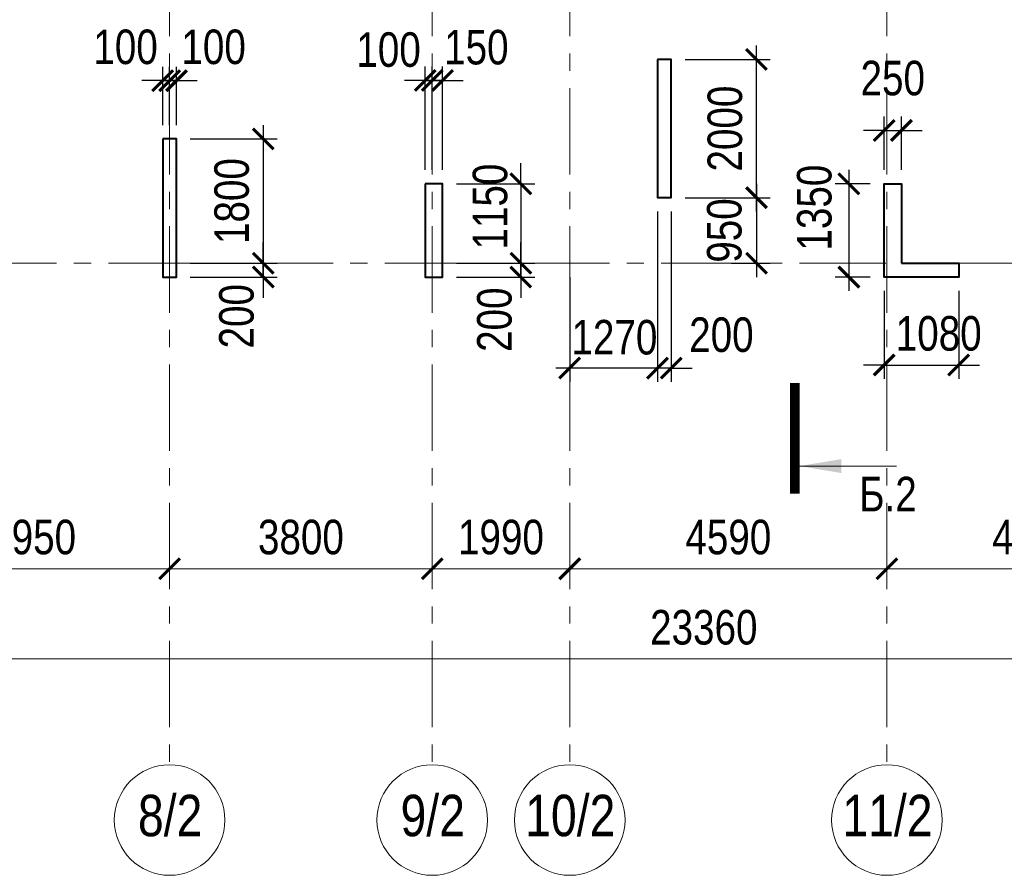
# Model space of a CAD drawing. Extents: x -8631841 to -8525813, y 4017860 to 4564755.
# Tile 36 of 112: x -8578701 to -8564453, y 4199387 to 4211770. Entities that reach past the tile are written whole.
import ezdxf
from ezdxf.enums import TextEntityAlignment as Align

# ---------------------------------------------------------------- set-up
doc = ezdxf.new("R2010")
doc.units = 0
doc.header["$LTSCALE"] = 1000
doc.header["$MEASUREMENT"] = 0
doc.linetypes.add('CENTER', pattern=[2, 1.25, -0.25, 0.25, -0.25])
for name, color, linetype, lineweight in [('СК-040-С(тены)', 12, 'Continuous', 40), ('СК-043-С-ПИЛОНЫ', 5, 'Continuous', 40), ('СК-100-О(си)', 7, 'CENTER', 15), ('СК-100-О(си)_имя', 7, 'CENTER', 15), ('СК-110-О-РАЗМЕРЫ', 7, 'Continuous', 15), ('СК-300-Р(азмеры)', 7, 'Continuous', 20), ('СК-343-Р-КОЛОННЫ', 7, 'Continuous', 13), ('СК-400-Т(екст)', 7, 'Continuous', 20), ('СК-500-С(ечения)', 5, 'Continuous', 40)]:
    doc.layers.add(name, color=color, linetype=linetype, lineweight=lineweight)
doc.styles.add('ARIAL_annotative', font='arial.ttf', dxfattribs={"width": 0.8, "height": 2.5})
doc.styles.add('RUSS', font='arial.ttf', dxfattribs={"width": 0.8})
doc.dimstyles.new('100-200', dxfattribs={"dimscale": 0, "dimtxt": 500, "dimasz": 300, "dimexe": 200, "dimexo": 200, "dimgap": 200, "dimtad": 1, "dimdec": 0, "dimzin": 0, "dimdsep": 46, "dimtxsty": 'RUSS', "dimblk": 'ARCHTICK', "dimcen": 0.096, "dimdle": 200, "dimclrd": 7, "dimclre": 7, "dimclrt": 256, "dimadec": 0, "dimazin": 0, "dimtfac": 1, "dimtdec": 0, "dimtmove": 2, "dimatfit": 3, "dimldrblk": 'OBLIQUE', "dimfxl": 1, "dimtolj": 1, "dimtzin": 0, "dimarcsym": 0})

# ---------------------------------------------------------------- blocks, each defined once
blk = doc.blocks.new('_ArchTick')
at = {"color": 0, "linetype": 'ByBlock', "const_width": 0.15}
blk.add_lwpolyline([(-0.5, -0.5), (0.5, 0.5)], dxfattribs=at)
blk = doc.blocks.new('*D141')
at = {"layer": 'Defpoints', "color": 0, "transparency": 16777216}
for p in [(-21750, -3370), (-17800, -3370), (-17800, -4421)]:
    blk.add_point(p, dxfattribs=at)
at = {"layer": 'СК-110-О-РАЗМЕРЫ', "color": 7, "lineweight": -2, "transparency": 16777216}
for p, q in [((-21750, -3570), (-21750, -4621)), ((-17800, -3570), (-17800, -4621)), ((-21950, -4421), (-17600, -4421))]:
    blk.add_line(p, q, dxfattribs=at)
at = {"layer": 'СК-110-О-РАЗМЕРЫ', "color": 7, "lineweight": -2, "transparency": 16777216, "xscale": 300, "yscale": 300, "zscale": 300, "rotation": 180}
blk.add_blockref('_ArchTick', (-21750, -4421), dxfattribs=at)
at = {"layer": 'СК-110-О-РАЗМЕРЫ', "color": 7, "lineweight": -2, "transparency": 16777216, "xscale": 300, "yscale": 300, "zscale": 300}
blk.add_blockref('_ArchTick', (-17800, -4421), dxfattribs=at)
at = {"layer": 'СК-110-О-РАЗМЕРЫ', "transparency": 16777216, "insert": (-19775, -3965), "char_height": 500, "attachment_point": 5, "style": 'RUSS'}
blk.add_mtext('\\A1;3950', dxfattribs=at)
blk = doc.blocks.new('_Oblique')
at = {"color": 0, "linetype": 'ByBlock', "lineweight": -2}
blk.add_line((-0.5, -0.5), (0.5, 0.5), dxfattribs=at)
blk = doc.blocks.new('*D142')
at = {"layer": 'Defpoints', "color": 0, "transparency": 16777216}
for p in [(-17800, -3370), (-14000, -3370), (-17800, -4421)]:
    blk.add_point(p, dxfattribs=at)
at = {"layer": 'СК-110-О-РАЗМЕРЫ', "color": 7, "lineweight": -2, "transparency": 16777216}
for p, q in [((-17800, -3570), (-17800, -4621)), ((-14000, -3570), (-14000, -4621)), ((-13800, -4421), (-18000, -4421))]:
    blk.add_line(p, q, dxfattribs=at)
at = {"layer": 'СК-110-О-РАЗМЕРЫ', "color": 7, "lineweight": -2, "transparency": 16777216, "xscale": 300, "yscale": 300, "zscale": 300, "rotation": 180}
blk.add_blockref('_ArchTick', (-17800, -4421), dxfattribs=at)
at = {"layer": 'СК-110-О-РАЗМЕРЫ', "color": 7, "lineweight": -2, "transparency": 16777216, "xscale": 300, "yscale": 300, "zscale": 300}
blk.add_blockref('_ArchTick', (-14000, -4421), dxfattribs=at)
at = {"layer": 'СК-110-О-РАЗМЕРЫ', "transparency": 16777216, "insert": (-15900, -3965), "char_height": 500, "attachment_point": 5, "style": 'RUSS'}
blk.add_mtext('\\A1;3800', dxfattribs=at)
blk = doc.blocks.new('*D143')
at = {"layer": 'Defpoints', "color": 0, "transparency": 16777216}
for p in [(-14000, -3370), (-12010, -3370), (-12010, -4421)]:
    blk.add_point(p, dxfattribs=at)
at = {"layer": 'СК-110-О-РАЗМЕРЫ', "color": 7, "lineweight": -2, "transparency": 16777216}
for p, q in [((-14000, -3570), (-14000, -4621)), ((-12010, -3570), (-12010, -4621)), ((-14200, -4421), (-11810, -4421))]:
    blk.add_line(p, q, dxfattribs=at)
at = {"layer": 'СК-110-О-РАЗМЕРЫ', "color": 7, "lineweight": -2, "transparency": 16777216, "xscale": 300, "yscale": 300, "zscale": 300, "rotation": 180}
blk.add_blockref('_ArchTick', (-14000, -4421), dxfattribs=at)
at = {"layer": 'СК-110-О-РАЗМЕРЫ', "color": 7, "lineweight": -2, "transparency": 16777216, "xscale": 300, "yscale": 300, "zscale": 300}
blk.add_blockref('_ArchTick', (-12010, -4421), dxfattribs=at)
at = {"layer": 'СК-110-О-РАЗМЕРЫ', "transparency": 16777216, "insert": (-13005, -3965), "char_height": 500, "attachment_point": 5, "style": 'RUSS'}
blk.add_mtext('\\A1;1990', dxfattribs=at)
blk = doc.blocks.new('*D144')
at = {"layer": 'Defpoints', "color": 0, "transparency": 16777216}
for p in [(-12010, -3370), (-7420, -3370), (-12010, -4421)]:
    blk.add_point(p, dxfattribs=at)
at = {"layer": 'СК-110-О-РАЗМЕРЫ', "color": 7, "lineweight": -2, "transparency": 16777216}
for p, q in [((-12010, -3570), (-12010, -4621)), ((-7420, -3570), (-7420, -4621)), ((-7220, -4421), (-12210, -4421))]:
    blk.add_line(p, q, dxfattribs=at)
at = {"layer": 'СК-110-О-РАЗМЕРЫ', "color": 7, "lineweight": -2, "transparency": 16777216, "xscale": 300, "yscale": 300, "zscale": 300, "rotation": 180}
blk.add_blockref('_ArchTick', (-12010, -4421), dxfattribs=at)
at = {"layer": 'СК-110-О-РАЗМЕРЫ', "color": 7, "lineweight": -2, "transparency": 16777216, "xscale": 300, "yscale": 300, "zscale": 300}
blk.add_blockref('_ArchTick', (-7420, -4421), dxfattribs=at)
at = {"layer": 'СК-110-О-РАЗМЕРЫ', "transparency": 16777216, "insert": (-9715, -3965), "char_height": 500, "attachment_point": 5, "style": 'RUSS'}
blk.add_mtext('\\A1;4590', dxfattribs=at)
blk = doc.blocks.new('*D145')
at = {"layer": 'Defpoints', "color": 0, "transparency": 16777216}
for p in [(-7420, -3370), (-3130, -3370), (-3130, -4421)]:
    blk.add_point(p, dxfattribs=at)
at = {"layer": 'СК-110-О-РАЗМЕРЫ', "color": 7, "lineweight": -2, "transparency": 16777216}
for p, q in [((-7420, -3570), (-7420, -4621)), ((-3130, -3570), (-3130, -4621)), ((-7620, -4421), (-2930, -4421))]:
    blk.add_line(p, q, dxfattribs=at)
at = {"layer": 'СК-110-О-РАЗМЕРЫ', "color": 7, "lineweight": -2, "transparency": 16777216, "xscale": 300, "yscale": 300, "zscale": 300, "rotation": 180}
blk.add_blockref('_ArchTick', (-7420, -4421), dxfattribs=at)
at = {"layer": 'СК-110-О-РАЗМЕРЫ', "color": 7, "lineweight": -2, "transparency": 16777216, "xscale": 300, "yscale": 300, "zscale": 300}
blk.add_blockref('_ArchTick', (-3130, -4421), dxfattribs=at)
at = {"layer": 'СК-110-О-РАЗМЕРЫ', "transparency": 16777216, "insert": (-5275, -3965), "char_height": 500, "attachment_point": 5, "style": 'RUSS'}
blk.add_mtext('\\A1;4290', dxfattribs=at)
blk = doc.blocks.new('*D152')
at = {"layer": 'Defpoints', "color": 0, "transparency": 16777216}
for p in [(-21750, -3521), (1610, -3521), (-21750, -5726)]:
    blk.add_point(p, dxfattribs=at)
at = {"layer": 'СК-110-О-РАЗМЕРЫ', "color": 7, "lineweight": -2, "transparency": 16777216}
for p, q in [((-21750, -3721), (-21750, -5926)), ((1610, -3721), (1610, -5926)), ((1810, -5726), (-21950, -5726))]:
    blk.add_line(p, q, dxfattribs=at)
at = {"layer": 'СК-110-О-РАЗМЕРЫ', "color": 7, "lineweight": -2, "transparency": 16777216, "xscale": 300, "yscale": 300, "zscale": 300, "rotation": 180}
blk.add_blockref('_ArchTick', (-21750, -5726), dxfattribs=at)
at = {"layer": 'СК-110-О-РАЗМЕРЫ', "color": 7, "lineweight": -2, "transparency": 16777216, "xscale": 300, "yscale": 300, "zscale": 300}
blk.add_blockref('_ArchTick', (1610, -5726), dxfattribs=at)
at = {"layer": 'СК-110-О-РАЗМЕРЫ', "transparency": 16777216, "insert": (-10070, -5271), "char_height": 500, "attachment_point": 5, "style": 'RUSS'}
blk.add_mtext('\\A1;23360', dxfattribs=at)
blk = doc.blocks.new('*D728')
at = {"layer": 'Defpoints', "color": 0, "transparency": 16777216}
for p in [(-8565942, 4210167), (-8566192, 4209395), (-8565942, 4209395)]:
    blk.add_point(p, dxfattribs=at)
at = {"layer": 'СК-110-О-РАЗМЕРЫ', "color": 7, "lineweight": -2, "transparency": 16777216}
for p, q in [((-8566192, 4209595), (-8566192, 4210367)), ((-8565942, 4209595), (-8565942, 4210367)), ((-8566192, 4210167), (-8566492, 4210167)), ((-8566192, 4210167), (-8565942, 4210167)), ((-8565942, 4210167), (-8565642, 4210167))]:
    blk.add_line(p, q, dxfattribs=at)
at = {"layer": 'СК-110-О-РАЗМЕРЫ', "color": 7, "lineweight": -2, "transparency": 16777216, "xscale": 300, "yscale": 300, "zscale": 300}
blk.add_blockref('_ArchTick', (-8566192, 4210167), dxfattribs=at)
at = {"layer": 'СК-110-О-РАЗМЕРЫ', "color": 7, "lineweight": -2, "transparency": 16777216, "xscale": 300, "yscale": 300, "zscale": 300, "rotation": 180}
blk.add_blockref('_ArchTick', (-8565942, 4210167), dxfattribs=at)
at = {"layer": 'СК-110-О-РАЗМЕРЫ', "transparency": 16777216, "insert": (-8566067, 4210922), "char_height": 500, "attachment_point": 5, "style": 'RUSS'}
blk.add_mtext('\\A1;250', dxfattribs=at)
blk = doc.blocks.new('*D744')
at = {"layer": 'Defpoints', "color": 0, "transparency": 16777216}
for p in [(-8576432, 4210045), (-8576432, 4208245), (-8575176, 4208245)]:
    blk.add_point(p, dxfattribs=at)
at = {"layer": 'СК-343-Р-КОЛОННЫ', "color": 7, "lineweight": -2, "transparency": 16777216}
for p, q in [((-8575176, 4210245), (-8575176, 4208045)), ((-8576232, 4210045), (-8574976, 4210045)), ((-8576232, 4208245), (-8574976, 4208245))]:
    blk.add_line(p, q, dxfattribs=at)
at = {"layer": 'СК-343-Р-КОЛОННЫ', "color": 7, "lineweight": -2, "transparency": 16777216, "xscale": 300, "yscale": 300, "zscale": 300}
for p, rotation in [((-8575176, 4210045), 90), ((-8575176, 4208245), 270)]:
    blk.add_blockref('_ArchTick', p, dxfattribs=dict(at, rotation=rotation))
at = {"layer": 'СК-343-Р-КОЛОННЫ', "transparency": 16777216, "insert": (-8575631, 4209145), "char_height": 500, "attachment_point": 5, "rotation": 90, "style": 'RUSS'}
blk.add_mtext('\\A1;1800', dxfattribs=at)
blk = doc.blocks.new('*D745')
at = {"layer": 'Defpoints', "color": 0, "transparency": 16777216}
for p in [(-8576432, 4208245), (-8575176, 4208245), (-8576432, 4208045)]:
    blk.add_point(p, dxfattribs=at)
at = {"layer": 'СК-343-Р-КОЛОННЫ', "color": 7, "lineweight": -2, "transparency": 16777216}
for p, q in [((-8575176, 4208245), (-8575176, 4208545)), ((-8576232, 4208245), (-8574976, 4208245)), ((-8575176, 4208045), (-8575176, 4208245)), ((-8576232, 4208045), (-8574976, 4208045)), ((-8575176, 4208045), (-8575176, 4207745))]:
    blk.add_line(p, q, dxfattribs=at)
at = {"layer": 'СК-343-Р-КОЛОННЫ', "color": 7, "lineweight": -2, "transparency": 16777216, "xscale": 300, "yscale": 300, "zscale": 300}
for p, rotation in [((-8575176, 4208245), 270), ((-8575176, 4208045), 90)]:
    blk.add_blockref('_ArchTick', p, dxfattribs=dict(at, rotation=rotation))
at = {"layer": 'СК-343-Р-КОЛОННЫ', "transparency": 16777216, "insert": (-8575562, 4207478), "char_height": 500, "attachment_point": 5, "rotation": 90, "style": 'RUSS'}
blk.add_mtext('\\A1;200', dxfattribs=at)
blk = doc.blocks.new('*D746')
at = {"layer": 'Defpoints', "color": 0, "transparency": 16777216}
for p in [(-8576532, 4210888), (-8576632, 4210045), (-8576532, 4210045)]:
    blk.add_point(p, dxfattribs=at)
at = {"layer": 'СК-343-Р-КОЛОННЫ', "color": 7, "lineweight": -2, "transparency": 16777216}
for p, q in [((-8576632, 4210245), (-8576632, 4211088)), ((-8576532, 4210245), (-8576532, 4211088)), ((-8576632, 4210888), (-8576932, 4210888)), ((-8576632, 4210888), (-8576532, 4210888)), ((-8576532, 4210888), (-8576232, 4210888))]:
    blk.add_line(p, q, dxfattribs=at)
at = {"layer": 'СК-343-Р-КОЛОННЫ', "color": 7, "lineweight": -2, "transparency": 16777216, "xscale": 300, "yscale": 300, "zscale": 300}
blk.add_blockref('_ArchTick', (-8576632, 4210888), dxfattribs=at)
at = {"layer": 'СК-343-Р-КОЛОННЫ', "color": 7, "lineweight": -2, "transparency": 16777216, "xscale": 300, "yscale": 300, "zscale": 300, "rotation": 180}
blk.add_blockref('_ArchTick', (-8576532, 4210888), dxfattribs=at)
at = {"layer": 'СК-343-Р-КОЛОННЫ', "transparency": 16777216, "insert": (-8577169, 4211374), "char_height": 500, "attachment_point": 5, "style": 'RUSS'}
blk.add_mtext('\\A1;100', dxfattribs=at)
blk = doc.blocks.new('*D747')
at = {"layer": 'Defpoints', "color": 0, "transparency": 16777216}
for p in [(-8576532, 4210888), (-8576532, 4210045), (-8576432, 4210045)]:
    blk.add_point(p, dxfattribs=at)
at = {"layer": 'СК-343-Р-КОЛОННЫ', "color": 7, "lineweight": -2, "transparency": 16777216}
for p, q in [((-8576532, 4210245), (-8576532, 4211088)), ((-8576432, 4210245), (-8576432, 4211088)), ((-8576532, 4210888), (-8576832, 4210888)), ((-8576432, 4210888), (-8576532, 4210888)), ((-8576432, 4210888), (-8576132, 4210888))]:
    blk.add_line(p, q, dxfattribs=at)
at = {"layer": 'СК-343-Р-КОЛОННЫ', "color": 7, "lineweight": -2, "transparency": 16777216, "xscale": 300, "yscale": 300, "zscale": 300}
blk.add_blockref('_ArchTick', (-8576532, 4210888), dxfattribs=at)
at = {"layer": 'СК-343-Р-КОЛОННЫ', "color": 7, "lineweight": -2, "transparency": 16777216, "xscale": 300, "yscale": 300, "zscale": 300, "rotation": 180}
blk.add_blockref('_ArchTick', (-8576432, 4210888), dxfattribs=at)
at = {"layer": 'СК-343-Р-КОЛОННЫ', "transparency": 16777216, "insert": (-8575895, 4211374), "char_height": 500, "attachment_point": 5, "style": 'RUSS'}
blk.add_mtext('\\A1;100', dxfattribs=at)
blk = doc.blocks.new('*D748')
at = {"layer": 'Defpoints', "color": 0, "transparency": 16777216}
for p in [(-8569272, 4211195), (-8568039, 4211195), (-8569272, 4209194)]:
    blk.add_point(p, dxfattribs=at)
at = {"layer": 'СК-343-Р-КОЛОННЫ', "color": 7, "lineweight": -2, "transparency": 16777216}
for p, q in [((-8568039, 4208994), (-8568039, 4211395)), ((-8569072, 4211195), (-8567839, 4211195)), ((-8569072, 4209194), (-8567839, 4209194))]:
    blk.add_line(p, q, dxfattribs=at)
at = {"layer": 'СК-343-Р-КОЛОННЫ', "color": 7, "lineweight": -2, "transparency": 16777216, "xscale": 300, "yscale": 300, "zscale": 300}
for p, rotation in [((-8568039, 4211195), 90), ((-8568039, 4209194), 270)]:
    blk.add_blockref('_ArchTick', p, dxfattribs=dict(at, rotation=rotation))
at = {"layer": 'СК-343-Р-КОЛОННЫ', "transparency": 16777216, "insert": (-8568494, 4210194), "char_height": 500, "attachment_point": 5, "rotation": 90, "style": 'RUSS'}
blk.add_mtext('\\A1;2000', dxfattribs=at)
blk = doc.blocks.new('*D749')
at = {"layer": 'Defpoints', "color": 0, "transparency": 16777216}
for p in [(-8569272, 4209194), (-8568600, 4208245), (-8568039, 4208245)]:
    blk.add_point(p, dxfattribs=at)
at = {"layer": 'СК-343-Р-КОЛОННЫ', "color": 7, "lineweight": -2, "transparency": 16777216}
for p, q in [((-8568039, 4209394), (-8568039, 4208045)), ((-8569072, 4209194), (-8567839, 4209194)), ((-8568400, 4208245), (-8567839, 4208245))]:
    blk.add_line(p, q, dxfattribs=at)
at = {"layer": 'СК-343-Р-КОЛОННЫ', "color": 7, "lineweight": -2, "transparency": 16777216, "xscale": 300, "yscale": 300, "zscale": 300}
for p, rotation in [((-8568039, 4209194), 90), ((-8568039, 4208245), 270)]:
    blk.add_blockref('_ArchTick', p, dxfattribs=dict(at, rotation=rotation))
at = {"layer": 'СК-343-Р-КОЛОННЫ', "transparency": 16777216, "insert": (-8568502, 4208719), "char_height": 500, "attachment_point": 5, "rotation": 90, "style": 'RUSS'}
blk.add_mtext('\\A1;950', dxfattribs=at)
blk = doc.blocks.new('*D763')
at = {"layer": 'Defpoints', "color": 0, "transparency": 16777216}
for p in [(-8572582, 4209395), (-8572582, 4208245), (-8571449, 4208245)]:
    blk.add_point(p, dxfattribs=at)
at = {"layer": 'СК-343-Р-КОЛОННЫ', "color": 7, "lineweight": -2, "transparency": 16777216}
for p, q in [((-8571449, 4209395), (-8571449, 4209695)), ((-8572382, 4209395), (-8571249, 4209395)), ((-8571449, 4209395), (-8571449, 4208245)), ((-8572382, 4208245), (-8571249, 4208245)), ((-8571449, 4208245), (-8571449, 4207945))]:
    blk.add_line(p, q, dxfattribs=at)
at = {"layer": 'СК-343-Р-КОЛОННЫ', "color": 7, "lineweight": -2, "transparency": 16777216, "xscale": 300, "yscale": 300, "zscale": 300}
for p, rotation in [((-8571449, 4209395), 270), ((-8571449, 4208245), 90)]:
    blk.add_blockref('_ArchTick', p, dxfattribs=dict(at, rotation=rotation))
at = {"layer": 'СК-343-Р-КОЛОННЫ', "transparency": 16777216, "insert": (-8571892, 4209065), "char_height": 500, "attachment_point": 5, "rotation": 90, "style": 'RUSS'}
blk.add_mtext('\\A1;1150', dxfattribs=at)
blk = doc.blocks.new('*D764')
at = {"layer": 'Defpoints', "color": 0, "transparency": 16777216}
for p in [(-8572582, 4208245), (-8571449, 4208245), (-8572582, 4208045)]:
    blk.add_point(p, dxfattribs=at)
at = {"layer": 'СК-343-Р-КОЛОННЫ', "color": 7, "lineweight": -2, "transparency": 16777216}
for p, q in [((-8571449, 4208245), (-8571449, 4208545)), ((-8572382, 4208245), (-8571249, 4208245)), ((-8571449, 4208045), (-8571449, 4208245)), ((-8572382, 4208045), (-8571249, 4208045)), ((-8571449, 4208045), (-8571449, 4207745))]:
    blk.add_line(p, q, dxfattribs=at)
at = {"layer": 'СК-343-Р-КОЛОННЫ', "color": 7, "lineweight": -2, "transparency": 16777216, "xscale": 300, "yscale": 300, "zscale": 300}
for p, rotation in [((-8571449, 4208245), 270), ((-8571449, 4208045), 90)]:
    blk.add_blockref('_ArchTick', p, dxfattribs=dict(at, rotation=rotation))
at = {"layer": 'СК-343-Р-КОЛОННЫ', "transparency": 16777216, "insert": (-8571829, 4207428), "char_height": 500, "attachment_point": 5, "rotation": 90, "style": 'RUSS'}
blk.add_mtext('\\A1;200', dxfattribs=at)
blk = doc.blocks.new('*D765')
at = {"layer": 'Defpoints', "color": 0, "transparency": 16777216}
for p in [(-8569472, 4209196), (-8569272, 4209196), (-8569472, 4206728)]:
    blk.add_point(p, dxfattribs=at)
at = {"layer": 'СК-343-Р-КОЛОННЫ', "color": 7, "lineweight": -2, "transparency": 16777216}
for p, q in [((-8569472, 4208996), (-8569472, 4206528)), ((-8569272, 4208996), (-8569272, 4206528)), ((-8569472, 4206728), (-8569772, 4206728)), ((-8569272, 4206728), (-8569472, 4206728)), ((-8569272, 4206728), (-8568972, 4206728))]:
    blk.add_line(p, q, dxfattribs=at)
at = {"layer": 'СК-343-Р-КОЛОННЫ', "color": 7, "lineweight": -2, "transparency": 16777216, "xscale": 300, "yscale": 300, "zscale": 300}
blk.add_blockref('_ArchTick', (-8569472, 4206728), dxfattribs=at)
at = {"layer": 'СК-343-Р-КОЛОННЫ', "color": 7, "lineweight": -2, "transparency": 16777216, "xscale": 300, "yscale": 300, "zscale": 300, "rotation": 180}
blk.add_blockref('_ArchTick', (-8569272, 4206728), dxfattribs=at)
at = {"layer": 'СК-343-Р-КОЛОННЫ', "transparency": 16777216, "insert": (-8568547, 4207208), "char_height": 500, "attachment_point": 5, "style": 'RUSS'}
blk.add_mtext('\\A1;200', dxfattribs=at)
blk = doc.blocks.new('*D766')
at = {"layer": 'Defpoints', "color": 0, "transparency": 16777216}
for p in [(-8569472, 4209196), (-8570742, 4208245), (-8570742, 4206728)]:
    blk.add_point(p, dxfattribs=at)
at = {"layer": 'СК-343-Р-КОЛОННЫ', "color": 7, "lineweight": -2, "transparency": 16777216}
for p, q in [((-8569472, 4208996), (-8569472, 4206528)), ((-8570742, 4208045), (-8570742, 4206528)), ((-8569272, 4206728), (-8570942, 4206728))]:
    blk.add_line(p, q, dxfattribs=at)
at = {"layer": 'СК-343-Р-КОЛОННЫ', "color": 7, "lineweight": -2, "transparency": 16777216, "xscale": 300, "yscale": 300, "zscale": 300, "rotation": 180}
blk.add_blockref('_ArchTick', (-8570742, 4206728), dxfattribs=at)
at = {"layer": 'СК-343-Р-КОЛОННЫ', "color": 7, "lineweight": -2, "transparency": 16777216, "xscale": 300, "yscale": 300, "zscale": 300}
blk.add_blockref('_ArchTick', (-8569472, 4206728), dxfattribs=at)
at = {"layer": 'СК-343-Р-КОЛОННЫ', "transparency": 16777216, "insert": (-8570095, 4207171), "char_height": 500, "attachment_point": 5, "style": 'RUSS'}
blk.add_mtext('\\A1;1270', dxfattribs=at)
blk = doc.blocks.new('*D767')
at = {"layer": 'Defpoints', "color": 0, "transparency": 16777216}
for p in [(-8572732, 4210891), (-8572832, 4209395), (-8572732, 4209395)]:
    blk.add_point(p, dxfattribs=at)
at = {"layer": 'СК-343-Р-КОЛОННЫ', "color": 7, "lineweight": -2, "transparency": 16777216}
for p, q in [((-8572832, 4209595), (-8572832, 4211091)), ((-8572732, 4209595), (-8572732, 4211091)), ((-8572832, 4210891), (-8573132, 4210891)), ((-8572832, 4210891), (-8572732, 4210891)), ((-8572732, 4210891), (-8572432, 4210891))]:
    blk.add_line(p, q, dxfattribs=at)
at = {"layer": 'СК-343-Р-КОЛОННЫ', "color": 7, "lineweight": -2, "transparency": 16777216, "xscale": 300, "yscale": 300, "zscale": 300}
blk.add_blockref('_ArchTick', (-8572832, 4210891), dxfattribs=at)
at = {"layer": 'СК-343-Р-КОЛОННЫ', "color": 7, "lineweight": -2, "transparency": 16777216, "xscale": 300, "yscale": 300, "zscale": 300, "rotation": 180}
blk.add_blockref('_ArchTick', (-8572732, 4210891), dxfattribs=at)
at = {"layer": 'СК-343-Р-КОЛОННЫ', "transparency": 16777216, "insert": (-8573363, 4211334), "char_height": 500, "attachment_point": 5, "style": 'RUSS'}
blk.add_mtext('\\A1;100', dxfattribs=at)
blk = doc.blocks.new('*D768')
at = {"layer": 'Defpoints', "color": 0, "transparency": 16777216}
for p in [(-8572732, 4210891), (-8572732, 4209395), (-8572582, 4209395)]:
    blk.add_point(p, dxfattribs=at)
at = {"layer": 'СК-343-Р-КОЛОННЫ', "color": 7, "lineweight": -2, "transparency": 16777216}
for p, q in [((-8572732, 4209595), (-8572732, 4211091)), ((-8572582, 4209595), (-8572582, 4211091)), ((-8572732, 4210891), (-8573032, 4210891)), ((-8572582, 4210891), (-8572732, 4210891)), ((-8572582, 4210891), (-8572282, 4210891))]:
    blk.add_line(p, q, dxfattribs=at)
at = {"layer": 'СК-343-Р-КОЛОННЫ', "color": 7, "lineweight": -2, "transparency": 16777216, "xscale": 300, "yscale": 300, "zscale": 300}
blk.add_blockref('_ArchTick', (-8572732, 4210891), dxfattribs=at)
at = {"layer": 'СК-343-Р-КОЛОННЫ', "color": 7, "lineweight": -2, "transparency": 16777216, "xscale": 300, "yscale": 300, "zscale": 300, "rotation": 180}
blk.add_blockref('_ArchTick', (-8572582, 4210891), dxfattribs=at)
at = {"layer": 'СК-343-Р-КОЛОННЫ', "transparency": 16777216, "insert": (-8572093, 4211369), "char_height": 500, "attachment_point": 5, "style": 'RUSS'}
blk.add_mtext('\\A1;150', dxfattribs=at)
blk = doc.blocks.new('*D799')
at = {"layer": 'Defpoints', "color": 0, "transparency": 16777216}
for p in [(-8566192, 4208045), (-8565112, 4208045), (-8565112, 4206772)]:
    blk.add_point(p, dxfattribs=at)
at = {"layer": 'СК-343-Р-КОЛОННЫ', "color": 7, "lineweight": -2, "transparency": 16777216}
for p, q in [((-8566192, 4207845), (-8566192, 4206572)), ((-8565112, 4207845), (-8565112, 4206572)), ((-8566192, 4206772), (-8566492, 4206772)), ((-8566192, 4206772), (-8565112, 4206772)), ((-8565112, 4206772), (-8564812, 4206772))]:
    blk.add_line(p, q, dxfattribs=at)
at = {"layer": 'СК-343-Р-КОЛОННЫ', "color": 7, "lineweight": -2, "transparency": 16777216, "xscale": 300, "yscale": 300, "zscale": 300}
blk.add_blockref('_ArchTick', (-8566192, 4206772), dxfattribs=at)
at = {"layer": 'СК-343-Р-КОЛОННЫ', "color": 7, "lineweight": -2, "transparency": 16777216, "xscale": 300, "yscale": 300, "zscale": 300, "rotation": 180}
blk.add_blockref('_ArchTick', (-8565112, 4206772), dxfattribs=at)
at = {"layer": 'СК-343-Р-КОЛОННЫ', "transparency": 16777216, "insert": (-8565402, 4207227), "char_height": 500, "attachment_point": 5, "style": 'RUSS'}
blk.add_mtext('\\A1;1080', dxfattribs=at)
blk = doc.blocks.new('*D847')
at = {"layer": 'Defpoints', "color": 0, "transparency": 16777216}
for p in [(-8566192, 4209395), (-8566702, 4208045), (-8566192, 4208045)]:
    blk.add_point(p, dxfattribs=at)
at = {"layer": 'СК-343-Р-КОЛОННЫ', "color": 7, "lineweight": -2, "transparency": 16777216}
for p, q in [((-8566702, 4209595), (-8566702, 4207845)), ((-8566392, 4209395), (-8566902, 4209395)), ((-8566392, 4208045), (-8566902, 4208045))]:
    blk.add_line(p, q, dxfattribs=at)
at = {"layer": 'СК-343-Р-КОЛОННЫ', "color": 7, "lineweight": -2, "transparency": 16777216, "xscale": 300, "yscale": 300, "zscale": 300}
for p, rotation in [((-8566702, 4209395), 90), ((-8566702, 4208045), 270)]:
    blk.add_blockref('_ArchTick', p, dxfattribs=dict(at, rotation=rotation))
at = {"layer": 'СК-343-Р-КОЛОННЫ', "transparency": 16777216, "insert": (-8567200, 4209050), "char_height": 500, "attachment_point": 5, "rotation": 90, "style": 'RUSS'}
blk.add_mtext('\\A1;1350', dxfattribs=at)
blk = doc.blocks.new('19')
at = {"layer": 'СК-040-С(тены)'}
blk.add_lwpolyline([(36710, 0), (37540, 0), (37540, -200), (36460, -200), (36460, 1150), (36710, 1150), (36710, 0)], dxfattribs=at)
at = {"layer": 'СК-043-С-ПИЛОНЫ'}
for points in [[(33180, 2950), (33180, 952), (33380, 952), (33380, 2950), (33180, 2950)], [(26020, 1800), (26020, -200), (26220, -200), (26220, 1800), (26020, 1800)], [(29820, 1150), (29820, -200), (30070, -200), (30070, 1150), (29820, 1150)]]:
    blk.add_lwpolyline(points, dxfattribs=at)
blk = doc.blocks.new('Сечение')
at = {"layer": 'СК-500-С(ечения)', "linetype": 'Continuous', "lineweight": 15, "ltscale": 100}
blk.add_line((-200, -35), (-200, -735), dxfattribs=at)
at = {"layer": 'СК-500-С(ечения)', "linetype": 'Continuous', "ltscale": 100, "const_width": 70}
blk.add_lwpolyline([(-400, 0), (400, 0)], dxfattribs=at)
at = {"layer": 'СК-500-С(ечения)', "linetype": 'Continuous', "ltscale": 100}
blk.add_solid([(-200, -35), (-250.3, -335.5), (-149.7, -335.5)], dxfattribs=at)
blk = doc.blocks.new('*U1229')
at = {"layer": 'СК-400-Т(екст)', "ltscale": 100, "xscale": -0.01, "yscale": 0.01, "zscale": 0.01, "rotation": 89.99999999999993}
blk.add_blockref('Сечение', (0, -4), dxfattribs=at)
at = {"layer": 'СК-500-С(ечения)', "color": 0, "ltscale": 100, "style": 'ARIAL_annotative', "width": 0.8}
blk.add_attdef('НОМЕР_СЕЧЕНИЯ_1_1(НОМЕР_ЛИСТА)', text='', height=2.5, rotation=180, dxfattribs=at).set_placement((6.74, -1.226), align=Align.RIGHT)
blk.add_attdef('НОМЕР_СЕЧЕНИЯ_2_1(НОМЕР_ЛИСТА)', text='', height=2.5, rotation=180, dxfattribs=at).set_placement((6.74, -122.203), align=Align.BOTTOM_LEFT)
blk = doc.blocks.new('оси')
at = {"layer": 'СК-100-О(си)'}
for p, q in [((-17800, 18534.9), (-17800, -7257.5)), ((-14000, 18534.9), (-14000, -7257.5)), ((-12010, 18534.9), (-12010, -7257.5)), ((-7420, 18534.9), (-7420, -7257.5)), ((-46685.3, 0), (6554.2, 0))]:
    blk.add_line(p, q, dxfattribs=at)
at = {"layer": 'СК-100-О(си)', "linetype": 'Continuous'}
for centre in [(-17800, -8057.5), (-14000, -8057.5), (-12010, -8057.5), (-7420, -8057.5)]:
    blk.add_circle(centre, 800, dxfattribs=at)
at = {"layer": 'СК-100-О(си)_имя', "style": 'RUSS', "width": 0.8}
for s, p in [('8/2', (-17792.2, -7991.8)), ('9/2', (-13992.2, -7991.8)), ('10/2', (-12002.2, -7991.8)), ('11/2', (-7412.2, -7991.8))]:
    blk.add_text(s, height=600, dxfattribs=at).set_placement(p, align=Align.MIDDLE_CENTER)
at = {"layer": 'СК-110-О-РАЗМЕРЫ'}
for base, p1, p2, picture, middle in [((-17800, -4420.6), (-21750, -3369.7), (-17800, -3369.7), '*D141', (-19775, -3965.1)), ((-12010, -4420.6), (-14000, -3369.7), (-12010, -3369.7), '*D143', (-13005, -3965.3)), ((-3130, -4420.6), (-7420, -3369.7), (-3130, -3369.7), '*D145', (-5275, -3965.3))]:
    dim = blk.add_linear_dim(base=base, p1=p1, p2=p2, dimstyle='100-200', override={"dimscale": 1}, dxfattribs=at)
    dim.commit()
    dim.dimension.update_dxf_attribs({"geometry": picture, "text_midpoint": middle})
for base, p1, p2, picture, middle in [((-17800, -4420.6), (-14000, -3369.7), (-17800, -3369.7), '*D142', (-15900, -3965.1)), ((-12010, -4420.6), (-7420, -3369.7), (-12010, -3369.7), '*D144', (-9715, -3965.3)), ((-21750, -5726.1), (1610, -3520.6), (-21750, -3520.6), '*D152', (-10070, -5270.7))]:
    dim = blk.add_linear_dim(base=base, p1=p1, p2=p2, angle=180, dimstyle='100-200', override={"dimscale": 1}, dxfattribs=at)
    dim.commit()
    dim.dimension.update_dxf_attribs({"geometry": picture, "text_midpoint": middle})
blk = doc.blocks.new('A$C858fb3ef')
at = {"layer": 'СК-300-Р(азмеры)'}
blk.add_blockref('оси', (0, 0), dxfattribs=at)
blk = doc.blocks.new('A$C573b34c5')
blk.add_blockref('A$C858fb3ef', (0, 0))

msp = doc.modelspace()

# ---------------------------------------------------------------- block references
at = {"layer": 'СК-300-Р(азмеры)'}
msp.add_blockref('A$C573b34c5', (-8558731.8, 4208244.6), dxfattribs=at)
at = {"layer": 'СК-343-Р-КОЛОННЫ'}
msp.add_blockref('19', (-8602652.1, 4208244.6), dxfattribs=at)
at = {"layer": 'СК-500-С(ечения)'}
ref = msp.add_blockref('*U1229', (-8567484.4, 4204909.6), dxfattribs=dict(at, xscale=-200, yscale=200, zscale=200, rotation=180))
ref.add_attrib('НОМЕР_СЕЧЕНИЯ_1_1(НОМЕР_ЛИСТА)', 'Б.2', dxfattribs={"color": 1, "ltscale": 100, "height": 500, "style": 'ARIAL_annotative', "width": 0.8}).set_placement((-8566136.4, 4205154.8), align=Align.TOP_CENTER)

# ---------------------------------------------------------------- dimensions: what is measured, and where the dimension line sits
at = {"layer": 'СК-110-О-РАЗМЕРЫ'}
dim = msp.add_linear_dim(base=(-8565941.9, 4210166.6), p1=(-8566191.9, 4209394.9), p2=(-8565941.9, 4209394.9), dimstyle='100-200', override={"dimscale": 1}, dxfattribs=at)
dim.commit()
dim.dimension.update_dxf_attribs({"geometry": '*D728', "text_midpoint": (-8566066.9, 4210921.9)})
at = {"layer": 'СК-343-Р-КОЛОННЫ'}
for base, p1, p2, picture, middle in [((-8576531.8, 4210888), (-8576632, 4210044.6), (-8576531.8, 4210044.6), '*D746', (-8577168.8, 4211374.2)), ((-8572731.8, 4210891.2), (-8572582, 4209394.9), (-8572731.8, 4209394.9), '*D768', (-8572093.2, 4211369.5)), ((-8572731.8, 4210891.2), (-8572832, 4209394.9), (-8572731.8, 4209394.9), '*D767', (-8573363.1, 4211334.5)), ((-8570741.8, 4206728.4), (-8569471.9, 4209196.2), (-8570741.8, 4208244.6), '*D766', (-8570095, 4207170.9)), ((-8569471.9, 4206728.4), (-8569271.9, 4209196.2), (-8569471.9, 4209196.2), '*D765', (-8568546.7, 4207207.8)), ((-8565111.9, 4206772), (-8566191.9, 4208045), (-8565111.9, 4208045), '*D799', (-8565402.4, 4207227.1))]:
    dim = msp.add_linear_dim(base=base, p1=p1, p2=p2, dimstyle='100-200', override={"dimscale": 1}, dxfattribs=at)
    dim.commit()
    dim.dimension.update_dxf_attribs({"geometry": picture, "text_midpoint": middle, "dimtype": 160})
for base, p1, p2, angle, picture, middle in [((-8576531.8, 4210888), (-8576431.7, 4210044.6), (-8576531.8, 4210044.6), 180, '*D747', (-8575894.9, 4211374.2)), ((-8571449.3, 4208244.6), (-8572582, 4209394.9), (-8572582, 4208244.6), 90, '*D763', (-8571891.8, 4209065.1)), ((-8566701.8, 4208045), (-8566191.9, 4209394.9), (-8566191.9, 4208045), 90, '*D847', (-8567199.5, 4209049.8)), ((-8568038.9, 4208244.6), (-8569271.9, 4209194.2), (-8568599.7, 4208244.6), 90, '*D749', (-8568501.8, 4208719.3)), ((-8575176, 4208244.6), (-8576431.9, 4208044.8), (-8576431.9, 4208244.6), 90, '*D745', (-8575561.7, 4207477.8)), ((-8571449.3, 4208244.6), (-8572582, 4208044.9), (-8572582, 4208244.6), 90, '*D764', (-8571828.6, 4207428))]:
    dim = msp.add_linear_dim(base=base, p1=p1, p2=p2, angle=angle, dimstyle='100-200', override={"dimscale": 1}, dxfattribs=at)
    dim.commit()
    dim.dimension.update_dxf_attribs({"geometry": picture, "text_midpoint": middle, "dimtype": 160})
for base, p1, p2, picture, middle in [((-8568038.9034, 4211194.682), (-8569271.9342, 4209194.2117), (-8569271.9548, 4211194.682), '*D748', (-8568494.1899, 4210194.4468)), ((-8575176, 4208244.6), (-8576432, 4210044.6), (-8576431.9, 4208244.6), '*D744', (-8575631.3, 4209144.6))]:
    dim = msp.add_linear_dim(base=base, p1=p1, p2=p2, angle=90, dimstyle='100-200', override={"dimscale": 1}, dxfattribs=at)
    dim.commit()
    dim.dimension.update_dxf_attribs({"geometry": picture, "text_midpoint": middle})

doc.saveas('drawing.dxf')
